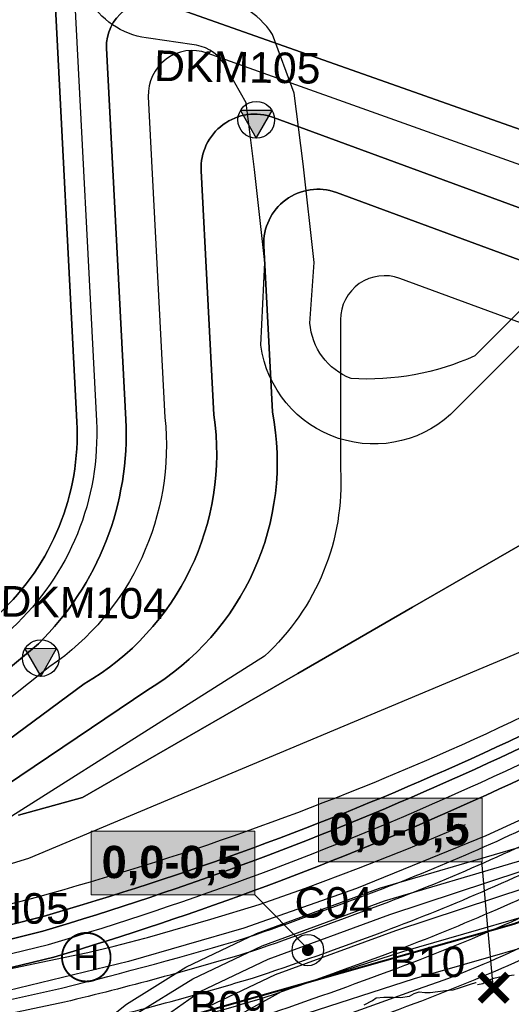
# Model space of a CAD drawing. Extents: x 158343 to 162498, y 431347 to 434500.
# Tile 63 of 248: x 159236 to 159336, y 433690 to 433891. Entities that reach past the tile are written whole.
import ezdxf
from ezdxf.enums import TextEntityAlignment as Align

# ---------------------------------------------------------------- set-up
doc = ezdxf.new("R2010")
doc.units = 0
doc.header["$LTSCALE"] = 10
doc.header["$MEASUREMENT"] = 0
doc.layers.add('000_onzichtbaar', color=8, linetype='CONTINUOUS', plot=False)
for name, color, linetype in [('1.1-ALGEMEEN_VERKLARING', 7, 'CONTINUOUS'), ('1.1-ALGEMEEN_VERKLARING-TEKST', 7, 'CONTINUOUS'), ('bestaand 004m', 8, 'CONTINUOUS'), ('bestaand 005m', 8, 'CONTINUOUS'), ('bestaand 006m', 8, 'CONTINUOUS'), ('bestaand 007m', 8, 'CONTINUOUS'), ('bestaand 008m', 8, 'CONTINUOUS'), ('bestaand 009m', 8, 'CONTINUOUS'), ('bestaand 010m', 8, 'CONTINUOUS'), ('bestaand 011m', 8, 'CONTINUOUS'), ('bestaand 012m', 8, 'CONTINUOUS'), ('bestaande dijk', 8, 'CONTINUOUS'), ('BORING-MWH', 7, 'CONTINUOUS'), ('BORING-MWH-ASFALT', 7, 'CONTINUOUS'), ('KLASSE-AW', 81, 'CONTINUOUS'), ('KLASSE-B-INDUSTRIE', 40, 'CONTINUOUS'), ('KWALITEIT-DIEPTE', 7, 'CONTINUOUS'), ('nieuw006m', 8, 'CONTINUOUS'), ('nieuw007m', 8, 'CONTINUOUS'), ('nieuw008m', 8, 'CONTINUOUS'), ('nieuw009m', 8, 'CONTINUOUS'), ('nieuw010m', 8, 'CONTINUOUS'), ('nieuw011m', 8, 'CONTINUOUS'), ('nieuw012m', 8, 'CONTINUOUS'), ('SONDERING-2', 7, 'CONTINUOUS')]:
    doc.layers.add(name, color=color, linetype=linetype)
doc.styles.add('STANDAARD', font='arial.ttf')
doc.styles.get("Standard").update_dxf_attribs({"font": 'arial.ttf'})
doc.styles.add('STYLE3', font='arialbd.ttf')
doc.styles.add('TXT_Copier', font='arial.ttf')

# ---------------------------------------------------------------- blocks, each defined once
blk = doc.blocks.new('B-1-MWH')
at = {"layer": 'BORING-MWH'}
for points in [[(-1.8, 1.8, 0.85, 0.85, 0), (1.8, -1.8, 0.85, 0.85, 0)], [(-1.8, -1.8, 0.85, 0.85, 0), (1.8, 1.8, 0.85, 0.85, 0)]]:
    blk.add_lwpolyline(points, format="xyseb", dxfattribs=at)
at = {"layer": 'BORING-MWH', "style": 'STANDAARD'}
blk.add_attdef('BNO', (-3.79, 5.29), '', height=4, dxfattribs=at)
blk = doc.blocks.new('B-2-MWH')
at = {"layer": 'BORING-MWH'}
blk.add_lwpolyline([(-0.39, 0, 0.772, 0.772, 1), (0.39, 0, 0.772, 0.772, 1)], format="xyseb", close=True, dxfattribs=at)
at = {"layer": 'BORING-MWH', "linetype": 'Continuous'}
blk.add_circle((0, 0), 2.06, dxfattribs=at)
at = {"layer": 'BORING-MWH', "style": 'STANDAARD'}
blk.add_attdef('BNO', (-4.5, 5.4), '', height=4, dxfattribs=at)
blk = doc.blocks.new('BO-ASFALT')
at = {"layer": 'BORING-MWH-ASFALT', "linetype": 'Continuous'}
blk.add_hatch(color=256, dxfattribs=at).paths.add_polyline_path([(1.341, 0), (-1.341, 0, 1)])
at = {"layer": 'BORING-MWH-ASFALT'}
blk.add_line((1.341, 0), (-1.341, 0), dxfattribs=at)
at = {"layer": 'BORING-MWH-ASFALT', "linetype": 'Continuous'}
blk.add_line((1.341, 0), (-1.341, 0), dxfattribs=at)
at = {"layer": 'BORING-MWH-ASFALT'}
blk.add_circle((0, 0), 1.341, dxfattribs=at)
blk.add_attdef('BNO', (-1.355, 2.177), '', height=2.5, dxfattribs=at)
blk = doc.blocks.new('SON-2')
at = {"layer": 'SONDERING-2', "transparency": 33554687}
h = blk.add_hatch(color=256, dxfattribs=at)
h.dxf.hatch_style = 1
h.paths.add_polyline_path([(0.004, -1.5), (1.287, 0.77), (-1.292, 0.763)])
at = {"layer": 'SONDERING-2'}
blk.add_lwpolyline([(0.004, -1.5), (1.287, 0.77), (-1.292, 0.763), (0.004, -1.5)], dxfattribs=at)
blk.add_circle((0, 0), 1.5, dxfattribs=at)
at = {"layer": 'SONDERING-2', "style": 'TXT_Copier'}
blk.add_attdef('BNO', (-1.135, 2.408), '', height=2.5, rotation=359.03579, dxfattribs=at)

msp = doc.modelspace()

# ---------------------------------------------------------------- hatches: boundary and pattern name
at = {"layer": 'KLASSE-AW'}
msp.add_hatch(color=256, dxfattribs=at).paths.add_polyline_path([(159250.31, 433725.6), (159283.72, 433725.6), (159283.72, 433712.6), (159250.31, 433712.6)])
at = {"layer": 'KLASSE-B-INDUSTRIE'}
msp.add_hatch(color=256, dxfattribs=at).paths.add_polyline_path([(159296.74, 433732.33), (159330.15, 433732.33), (159330.15, 433719.33), (159296.74, 433719.33)])

# ---------------------------------------------------------------- linework, layer by layer
at = {"layer": '000_onzichtbaar', "linetype": 'Continuous', "lineweight": 40, "flags": 128}
msp.add_lwpolyline([(159401.45, 433742.56), (159386.08, 433733.71), (159378.21, 433729.61), (159371.16, 433724.71), (159365.22, 433720.26), (159363.44, 433718.99), (159356.86, 433715.84), (159352.85, 433713.89), (159348.41, 433711.46), (159343.9, 433709.29), (159336.57, 433706.64), (159257.82, 433684.29), (159199.3, 433667.64), (159175.42, 433651.92), (159135.17, 433623.2), (159111.46, 433602.69), (159062.88, 433560.99), (159024.45, 433521.15), (158979.81, 433466.27)], dxfattribs=at)
at = {"layer": '000_onzichtbaar', "flags": 128}
for points in [[(159329.14, 433694.31), (159330.25, 433694.49), (159331.09, 433695), (159332.5, 433695.6), (159334.27, 433695.99), (159335.59, 433696.11), (159336.67, 433696.26)], [(159306.04, 433690.14), (159307.75, 433691.04), (159308.5, 433691.55), (159310.06, 433691.7), (159311.92, 433691.7), (159313.48, 433691.64), (159315.28, 433691.91), (159316.27, 433692.45), (159317.23, 433692.78), (159318.43, 433692.63), (159319.51, 433692.66), (159321.07, 433692.87), (159322.66, 433693.02), (159324.19, 433693.17), (159325.48, 433693.59), (159327.73, 433694.34), (159328.84, 433694.7), (159328.9, 433694.7)]]:
    msp.add_lwpolyline(points, dxfattribs=at)
at = {"layer": '1.1-ALGEMEEN_VERKLARING', "const_width": 0.375}
msp.add_lwpolyline([(159249.29, 433704.82, -1), (159249.29, 433694.9, -1), (159249.29, 433704.82)], format="xyb", dxfattribs=at)
at = {"layer": 'bestaand 004m'}
msp.add_lwpolyline([(159363.65, 433899.33), (159374.03, 433879.59, -0.333538), (159371.06, 433865.21), (159346.83, 433840.98), (159328.62, 433822.77, -0.122109), (159303.35, 433818.12, -0.289037), (159294.96, 433829.48), (159295.83, 433841.86), (159293.59, 433862.01), (159291.77, 433876.43), (159287.33, 433888.45, 0.244041), (159274.24, 433896)], format="xyb", dxfattribs=at)
at = {"layer": 'bestaand 005m'}
msp.add_lwpolyline([(159368.31, 433901.26), (159380.32, 433880.46, -0.194901), (159375.54, 433862.62), (159350.37, 433837.45), (159324.84, 433811.91, -0.628237), (159284.95, 433824.95), (159284.95, 433824.95), (159285.77, 433841.88), (159283.66, 433860.83), (159281.93, 433874.5), (159277.31, 433882.67, 0.226522), (159270.85, 433886.39), (159262.48, 433887.63, -0.48649), (159248.33, 433909.41, -0.24046)], format="xyb", dxfattribs=at)
at = {"layer": 'bestaand 006m'}
for points in [[(159453.09, 434021.42), (159432.05, 433956.8, 0.079248), (159425.66, 433933.46, 0.223853), (159430.32, 433923.65), (159437.63, 433917.92, -0.184819), (159443.81, 433907.21), (159446.09, 433895.92, -0.217279), (159440.46, 433886.16), (159428.03, 433877.46), (159399.68, 433858.51), (159393.59, 433853.47, 0.193494), (159390.99, 433845.82), (159391.44, 433841.79, -0.16125), (159390.22, 433832.98), (159384.44, 433827.2), (159376.39, 433813.28, -0.167139), (159346.36, 433788.98), (159315.89, 433771.38), (159292.49, 433757.87), (159267.66, 433743.54), (159248.54, 433732.5), (159235.46, 433728.88)], [(159242.66, 433900.64), (159247.37, 433809.27, -0.222038), (159231.45, 433770.05)], [(159235.46, 433728.88), (159248.54, 433732.5), (159267.66, 433743.54), (159292.49, 433757.87), (159315.89, 433771.38), (159346.36, 433788.98, 0.167139), (159376.39, 433813.28), (159384.44, 433827.2), (159390.22, 433832.98, 0.16125), (159391.44, 433841.79), (159390.99, 433845.82, -0.193494), (159393.59, 433853.47), (159399.68, 433858.51), (159428.03, 433877.46), (159440.46, 433886.16, 0.217279), (159446.09, 433895.92)], [(159202.72, 433651.68, -0.057982), (159233.33, 433664.16), (159250.01, 433670.04, 0.015108), (159289.17, 433680.65, 0.006661), (159316.42, 433690.45, 0.026737), (159359.38, 433709.42), (159391.69, 433729.02, 0.036232), (159408.51, 433739.89), (159419.89, 433748.79), (159436.68, 433758.02), (159455.47, 433765.64), (159473.19, 433770.05), (159490.8, 433775.78), (159504.75, 433782.87), (159508.38, 433785.25), (159523.84, 433796.42, -0.069995), (159542.03, 433806.86), (159561.15, 433813.17), (159596.05, 433824.18), (159630.71, 433835.6), (159655.64, 433843.59), (159673.28, 433848.9), (159690.04, 433852.69)]]:
    msp.add_lwpolyline(points, format="xyb", dxfattribs=at)
at = {"layer": 'bestaand 007m'}
msp.add_lwpolyline([(159196.22, 433665.61, -0.057982), (159228.87, 433670.75), (159249.82, 433673.18, 0.014788), (159288.23, 433683.28, 0.006661), (159315.55, 433692.86, 0.062787), (159357.03, 433712.5), (159387.36, 433730.3, 0.073249), (159408.1, 433743.5), (159418.76, 433751.49), (159435.26, 433761.22), (159453.82, 433769.4), (159471.39, 433774.35), (159488.83, 433780.6), (159502.55, 433788.11), (159506.33, 433790.75), (159522.91, 433802.8, -0.069995), (159541.06, 433813.31), (159560.16, 433819.69), (159595.02, 433830.83), (159629.64, 433842.38), (159654.54, 433850.46), (159672.16, 433855.83), (159688.91, 433859.68)], format="xyb", dxfattribs=at)
msp.add_lwpolyline([(159179.32, 433702.22), (159237.59, 433720.1), (159396.82, 433787.02)], dxfattribs=at)
at = {"layer": 'bestaand 008m'}
for points in [[(159488.01, 433922.65), (159484.83, 433935.47), (159482.83, 433947.45), (159482.1, 433958.95), (159479.84, 433938.02, -0.492134), (159455.03, 433927.6), (159428.43, 433937.39, 0.421738), (159416.8, 433931.83), (159397.45, 433874.78, -0.353156), (159371.42, 433857.15), (159265.43, 433894.63, 0.534081), (159253.44, 433885.68), (159257.35, 433809.78, -0.214466), (159239.51, 433763.92), (159128.75, 433671.55, 0.058368)], [(159226.91, 433675.16), (159248.42, 433677.92, 0.015118), (159287.11, 433688.41, 0.006661), (159314.35, 433698.21, 0.026737), (159357.32, 433717.17), (159389.95, 433735.94, 0.00482), (159407.44, 433746.12), (159417.54, 433754.4), (159433.28, 433765.31), (159451.19, 433774.84), (159468.35, 433781.06), (159485.28, 433788.58), (159498.42, 433797.07), (159502.73, 433800.58), (159520.73, 433813.22, -0.069995), (159539.05, 433823.43), (159558.25, 433829.49), (159593.29, 433840.05), (159628.09, 433851.03), (159653.12, 433858.7), (159670.83, 433863.78), (159687.64, 433867.36)], [(159181.6, 433697.3), (159239.37, 433712.23, 0.076026), (159401.99, 433784.45), (159406.88, 433787.66), (159410.26, 433791.04), (159412.43, 433794.79), (159417.03, 433802.76), (159420.84, 433812.04), (159424.19, 433817.85), (159429.59, 433824.78), (159431.48, 433827.3), (159436.33, 433829.69), (159440.78, 433830.88), (159449.27, 433833.35), (159459.45, 433836.95), (159472.5, 433842.3), (159488.82, 433854.13)], [(159181.6, 433697.3), (159239.37, 433712.23, 0.076026), (159401.99, 433784.45), (159406.88, 433787.66), (159410.26, 433791.04), (159412.43, 433794.79), (159417.03, 433802.76), (159420.84, 433812.04), (159424.19, 433817.85), (159429.59, 433824.78), (159431.48, 433827.3), (159436.33, 433829.69), (159440.78, 433830.88), (159449.27, 433833.35), (159459.45, 433836.95), (159472.5, 433842.3), (159488.82, 433854.13)]]:
    msp.add_lwpolyline(points, format="xyb", dxfattribs=at)
at = {"layer": 'bestaand 009m'}
for points in [[(159500.79, 433934.68, -0.384523), (159461.54, 433918.82), (159434.14, 433928.9, 0.420983), (159419.93, 433922.13), (159401.56, 433868.41, -0.449861), (159369.68, 433850.42), (159273.98, 433884.66, 0.535288), (159261.96, 433875.72), (159265.34, 433810.2, -0.274927), (159241.88, 433759.25), (159130.91, 433670.86, 0.069541)], [(159225.55, 433678.19), (159247.13, 433681.2, 0.015084), (159286.03, 433691.74, 0.006644), (159313.12, 433701.48, 0.026661), (159355.62, 433720.24), (159371.88, 433729.32), (159388.27, 433739.73, 0.038795), (159405.69, 433753.72), (159414.97, 433760.51), (159430.84, 433771.49), (159449.1, 433780.32), (159466.49, 433785.88), (159483.7, 433792.74), (159497.15, 433800.72), (159501.41, 433803.94), (159520.07, 433816.96, -0.069995), (159538.41, 433827.13), (159557.62, 433833.16), (159592.68, 433843.65), (159627.5, 433854.57), (159652.55, 433862.19), (159670.26, 433867.24), (159687.08, 433870.79)], [(159488.78, 433838.13), (159473.48, 433834.81), (159450, 433828.31), (159442.92, 433826.52), (159437.67, 433823.49), (159435.07, 433821.99), (159429.89, 433816.81), (159428.47, 433814.35), (159423.72, 433807.01), (159420.54, 433800.48), (159417.29, 433796.08), (159414.72, 433791.63), (159411.85, 433788.02), (159409.5, 433784.66), (159404.85, 433781.98, -0.071052), (159240.49, 433708.21), (159183.27, 433693.7, 0.082445)], [(159183.27, 433693.7), (159240.49, 433708.21, 0.071052), (159404.85, 433781.98), (159409.5, 433784.66), (159411.85, 433788.02), (159414.72, 433791.63), (159417.29, 433796.08), (159420.54, 433800.48), (159423.72, 433807.01), (159428.47, 433814.35), (159429.89, 433816.81), (159435.07, 433821.99), (159437.67, 433823.49), (159442.92, 433826.52), (159450, 433828.31), (159473.48, 433834.81), (159488.78, 433838.13)]]:
    msp.add_lwpolyline(points, format="xyb", dxfattribs=at)
at = {"layer": 'bestaand 010m'}
for points in [[(159506.91, 433919.12, -0.499213), (159475.21, 433905.26), (159439.14, 433918.53, 0.420231), (159424.94, 433911.8), (159408.14, 433863.05, -0.420483), (159365.54, 433842.81), (159287.54, 433871.5, 0.53816), (159272.76, 433860.61), (159275.33, 433810.71, -0.307075), (159248.83, 433755.71), (159133.3, 433670.16, 0.083653)], [(159224.17, 433681.93), (159246.08, 433685.58, 0.015052), (159284.64, 433696.02, 0.006623), (159311.53, 433705.69, 0.026561), (159353.44, 433724.18), (159385.82, 433743.67, 0.084407), (159407.65, 433758.57), (159413.67, 433763.62), (159429.82, 433773.93), (159448.07, 433782.77), (159465.46, 433788.33), (159482.66, 433795.21), (159496.11, 433803.19), (159500.46, 433806.48), (159519.62, 433819.69, -0.069995), (159537.96, 433829.86), (159557.18, 433835.89), (159592.23, 433846.38), (159627.05, 433857.3), (159652.1, 433864.92), (159669.82, 433869.97), (159686.63, 433873.52)], [(159489.48, 433834.27), (159480.2, 433833.06), (159476.37, 433832.47), (159463.67, 433829.05), (159451.3, 433826.06), (159443.41, 433824.09), (159438.17, 433821.06), (159435.56, 433819.56), (159430.38, 433814.38), (159428.96, 433811.92), (159424.21, 433804.58), (159421.03, 433798.05), (159417.78, 433793.65), (159415.21, 433789.21), (159412.34, 433785.6), (159409.99, 433782.23), (159406.67, 433780.31, -0.067542), (159240.41, 433705.17), (159184.4, 433691.23, 0.072531)], [(159184.4, 433691.23), (159240.41, 433705.17, 0.067542), (159406.67, 433780.31), (159409.99, 433782.23), (159412.34, 433785.6), (159415.21, 433789.21), (159417.78, 433793.65), (159421.03, 433798.05), (159424.21, 433804.58), (159428.96, 433811.92), (159430.38, 433814.38), (159435.56, 433819.56), (159438.17, 433821.06), (159443.41, 433824.09), (159451.3, 433826.06), (159463.67, 433829.05), (159476.37, 433832.47), (159480.2, 433833.06), (159489.48, 433834.27)]]:
    msp.add_lwpolyline(points, format="xyb", dxfattribs=at)
at = {"layer": 'bestaand 011m'}
for points in [[(159185.54, 433688.83), (159241.56, 433702.44, 0.067536), (159407.81, 433777.57), (159422.19, 433789.17, -0.055187), (159443.4, 433799.05), (159464.75, 433805.66, 0.041657), (159483.1, 433813.95), (159490.07, 433817.87), (159494.46, 433821.56), (159499.56, 433826.67), (159504.6, 433832.75), (159510.32, 433839.31), (159515.85, 433846.29), (159521.06, 433850.95), (159525.59, 433855.98), (159536.21, 433866.05), (159542.19, 433890.34), (159543.15, 433918.39), (159539.04, 433936.46), (159539.86, 433967.53), (159543.95, 433985.72)], [(159516.46, 433901, -0.319876), (159484.92, 433889.11), (159448.13, 433902.71, 0.408319), (159431.52, 433895.26), (159417.59, 433859.8, -0.420483), (159362.08, 433833.42), (159300.35, 433856.14, 0.53816), (159285.56, 433845.25), (159287.31, 433811.33, -0.31524), (159261.86, 433754.53), (159134.23, 433668.37, 0.100932)], [(159686.16, 433876.39), (159669.35, 433872.84), (159651.63, 433867.79), (159626.58, 433860.17), (159591.76, 433849.26), (159556.71, 433838.76), (159537.49, 433832.73, 0.069995), (159519.15, 433822.56), (159499.14, 433809.16), (159494.93, 433805.98), (159481.5, 433797.98), (159464.3, 433791.08), (159446.92, 433785.49), (159428.68, 433776.63), (159412.55, 433766.46), (159405.74, 433761.2, -0.019527), (159383.82, 433747.16), (159350.97, 433728.81, -0.026492), (159309.68, 433710.61, -0.006598), (159283.02, 433701.01, -0.015015), (159244.87, 433690.68), (159222.55, 433685.97, 0.057891)], [(159185.54, 433688.83), (159241.56, 433702.44, 0.067536), (159407.81, 433777.57), (159422.19, 433789.17, -0.055187), (159443.4, 433799.05), (159464.75, 433805.66, 0.044497), (159484.29, 433814.62), (159490.07, 433817.87)]]:
    msp.add_lwpolyline(points, format="xyb", dxfattribs=at)
at = {"layer": 'bestaand 012m'}
for points in [[(159487.62, 433877.27), (159452.63, 433890.2, 0.420917), (159438.42, 433883.46), (159428.94, 433855.9, -0.420483), (159357.94, 433822.16), (159313.3, 433838.59, 0.521667), (159301.19, 433830.14), (159301.19, 433799.58, -0.226007), (159285.69, 433761.41), (159138.98, 433668.47, 0.121256)], [(159189.62, 433679.95, -0.059375), (159221.53, 433688.49), (159244.2, 433693.54, 0.013272), (159282.1, 433703.87, 0.006583), (159308.62, 433713.41, 0.026452), (159349.56, 433731.46), (159382.33, 433749.77, 0.019448), (159403.97, 433763.62), (159411.3, 433769.28), (159427.54, 433779.44), (159445.87, 433788.12), (159463.3, 433793.53), (159480.56, 433800.26), (159494.08, 433808.12), (159498.65, 433811.51), (159518.71, 433825.28, -0.069995), (159537.05, 433835.45), (159556.26, 433841.48), (159591.31, 433851.98), (159626.14, 433862.89), (159651.18, 433870.51), (159668.9, 433875.56), (159685.72, 433879.11)], [(159186.67, 433686.3), (159242.64, 433699.85, 0.067796), (159408.89, 433775.04), (159423.28, 433786.58, -0.055187), (159444.48, 433796.47), (159465.83, 433803.08, 0.041657), (159484.18, 433811.36), (159495.99, 433818.47)], [(159408.89, 433775.04), (159408.89, 433775.04, -0.067796), (159242.64, 433699.85), (159186.67, 433686.3, 0.05566), (159133.59, 433649.1), (159093.65, 433616.62), (159093.68, 433610.92), (159081.13, 433601.99), (159072.77, 433607.86), (159055.82, 433582.02), (159030.18, 433558.57), (158993.66, 433518.81), (158927.41, 433442.94)]]:
    msp.add_lwpolyline(points, format="xyb", dxfattribs=at)
at = {"layer": 'bestaande dijk', "flags": 128}
for points in [[(159385.63, 433754.08), (159371.63, 433745.69), (159343.47, 433730.43), (159330.85, 433724.67), (159304.47, 433713.88), (159281.48, 433705.77), (159257.94, 433699.01), (159233.18, 433692.99)], [(159261.77, 433703.88), (159274.73, 433707.63), (159284.56, 433710.66), (159294.08, 433713.97), (159304.87, 433718.04), (159315.1, 433722.09), (159326.7, 433726.99)], [(159192.35, 433686.9), (159193.48, 433687.29), (159196.51, 433688.43), (159200.44, 433689.75), (159204.49, 433690.8), (159207.49, 433691.58), (159211.21, 433692.57), (159216.49, 433693.83), (159221.02, 433694.97), (159231.55, 433697.04), (159244.66, 433699.77), (159249.64, 433700.85), (159255.01, 433702.14), (159261.28, 433703.76), (159261.77, 433703.88)], [(159192.35, 433686.9), (159193.48, 433687.29), (159196.51, 433688.43), (159200.44, 433689.75), (159204.49, 433690.8), (159207.49, 433691.58), (159211.21, 433692.57), (159216.49, 433693.83), (159221.02, 433694.97), (159231.55, 433697.04), (159244.66, 433699.77), (159249.64, 433700.85), (159255.01, 433702.14), (159261.28, 433703.76), (159261.77, 433703.88)]]:
    msp.add_lwpolyline(points, dxfattribs=at)
at = {"layer": 'KLASSE-AW', "color": 7, "lineweight": 5}
msp.add_lwpolyline([(159250.31, 433725.6), (159283.72, 433725.6), (159283.72, 433712.6), (159250.31, 433712.6)], close=True, dxfattribs=at)
at = {"layer": 'KLASSE-B-INDUSTRIE', "color": 7, "lineweight": 5}
msp.add_lwpolyline([(159296.74, 433732.33), (159330.15, 433732.33), (159330.15, 433719.33), (159296.74, 433719.33)], close=True, dxfattribs=at)
at = {"layer": 'KWALITEIT-DIEPTE'}
for points in [[(159330, 433719.4), (159332.26, 433694.68)], [(159283.72, 433712.6), (159294.22, 433701.88)]]:
    msp.add_lwpolyline(points, dxfattribs=at)
at = {"layer": 'nieuw006m'}
msp.add_lwpolyline([(159161.71, 433717.12), (159167.57, 433710.75), (159231.45, 433770.05, 0.222056), (159247.37, 433809.27), (159242.66, 433900.64), (159292.26, 434035.48), (159431.5, 433984.26, 0.427413), (159442.57, 433989.11), (159451.95, 434017.94)], format="xyb", dxfattribs=at)
at = {"layer": 'nieuw007m', "flags": 128}
for points in [[(159467.84, 434013.4), (159462.09, 433991.93), (159458.16, 433978.69, -0.259588), (159449.04, 433975.14), (159438.73, 433977.33), (159294.64, 434030.35), (159246.69, 433900.03), (159251.36, 433809.48, -0.222056), (159234.17, 433767.12), (159124.59, 433670.36), (159117.41, 433675.03)], [(159292.3, 433687.76), (159316.31, 433695.5), (159352.83, 433706.01, 0.098877), (159380.11, 433715.99), (159390.22, 433723.72), (159406.11, 433735.16), (159426.64, 433748.28), (159431.68, 433753.12, -0.043896), (159447.99, 433762.28), (159459.33, 433766.77), (159470.26, 433770.75), (159496.86, 433780.51, 0.070329)]]:
    msp.add_lwpolyline(points, format="xyb", dxfattribs=at)
at = {"layer": 'nieuw007m'}
msp.add_lwpolyline([(159246.69, 433900.03), (159251.36, 433809.48, -0.222056), (159234.17, 433767.12)], format="xyb", dxfattribs=at)
msp.add_lwpolyline([(159179.32, 433702.22), (159237.59, 433720.1), (159396.82, 433787.02)], dxfattribs=at)
at = {"layer": 'nieuw008m', "flags": 128}
for points in [[(159128.79, 433671.59), (159239.51, 433763.92, 0.214466), (159257.35, 433809.78), (159253.44, 433885.68, -0.534081), (159265.43, 433894.63), (159371.42, 433857.15, 0.353156), (159397.45, 433874.78), (159416.8, 433931.83, -0.421738), (159428.43, 433937.39), (159455.03, 433927.6, 0.492134), (159479.84, 433938.02), (159482.1, 433958.95)], [(159276.62, 433685.93), (159289.79, 433693.2), (159314.14, 433701.1), (159351.35, 433711.83, 0.096487), (159376.58, 433722.84), (159386.34, 433728.31), (159400.16, 433737.27), (159422.59, 433752.74), (159428.02, 433756.87, -0.047046), (159446.39, 433768.06), (159458.18, 433771.64), (159469.31, 433776.17), (159495.47, 433786.36, 0.070105)]]:
    msp.add_lwpolyline(points, format="xyb", dxfattribs=at)
at = {"layer": 'nieuw009m', "flags": 128}
for points in [[(159513.47, 433983.8), (159500.79, 433934.68, -0.385945), (159461.39, 433918.87), (159434.14, 433928.9, 0.420983), (159419.93, 433922.13), (159401.56, 433868.41, -0.449861), (159369.68, 433850.42), (159273.98, 433884.66, 0.535288), (159261.96, 433875.72), (159265.34, 433810.2, -0.274927), (159241.88, 433759.25), (159130.91, 433670.86, 0.069541)], [(159274.34, 433689.83), (159287.9, 433696.29), (159312.52, 433705.31), (159339.32, 433714.19), (159350.25, 433716.19, 0.096558), (159373.94, 433726.48), (159383.43, 433731.74), (159397.04, 433739.56), (159419.55, 433756.08), (159425.66, 433760.73, -0.048028), (159445.19, 433772.4), (159457.12, 433776.02), (159468.59, 433780.62), (159494.5, 433790.77, 0.069755)]]:
    msp.add_lwpolyline(points, format="xyb", dxfattribs=at)
at = {"layer": 'nieuw010m', "flags": 128}
for points in [[(159133.3, 433670.16), (159248.83, 433755.71, 0.307075), (159275.33, 433810.71), (159272.76, 433860.61, -0.53816), (159287.54, 433871.5), (159365.54, 433842.81, 0.420483), (159408.14, 433863.05), (159424.94, 433911.8, -0.420231), (159439.14, 433918.53), (159475.21, 433905.26, 0.499213), (159506.91, 433919.12), (159523.73, 433976.55)], [(159260.97, 433684.66), (159272.56, 433692.86), (159286.43, 433699.47), (159311.26, 433708.58), (159338.29, 433717.54), (159349.39, 433719.59, 0.096619), (159371.88, 433729.32), (159381.16, 433734.42), (159393.31, 433742.19), (159417.18, 433758.68), (159423.82, 433763.73, -0.048746), (159444.25, 433775.77), (159456.29, 433779.43), (159468.03, 433784.07), (159494.02, 433794.23, 0.067566)]]:
    msp.add_lwpolyline(points, format="xyb", dxfattribs=at)
at = {"layer": 'nieuw011m', "flags": 128}
for points in [[(159134.23, 433668.37), (159261.86, 433754.53, 0.31524), (159287.31, 433811.33), (159285.56, 433845.25, -0.53816), (159300.35, 433856.14), (159362.08, 433833.42, 0.420483), (159417.59, 433859.8), (159431.52, 433895.26, -0.408319), (159448.13, 433902.71), (159484.92, 433889.11, 0.319876), (159516.46, 433901), (159545.51, 433990.63)], [(159259.16, 433688.06), (159271.04, 433695.46), (159285.18, 433702.19), (159310.17, 433711.38), (159337.37, 433719.4), (159348.66, 433722.5, 0.096675), (159370.12, 433731.75), (159379.86, 433736.93), (159393.59, 433745.34), (159407.7, 433756.45), (159422.24, 433766.3, -0.049332), (159443.45, 433778.66), (159455.59, 433782.35), (159467.56, 433787.04), (159493.08, 433797.13, 0.069216)]]:
    msp.add_lwpolyline(points, format="xyb", dxfattribs=at)
at = {"layer": 'nieuw012m', "flags": 128}
for points in [[(159558.76, 433996.72), (159524.07, 433890.73, -0.40747), (159487.62, 433877.27), (159452.63, 433890.2, 0.420917), (159438.42, 433883.46), (159428.94, 433855.9, -0.420483), (159357.94, 433822.16), (159313.3, 433838.59, 0.521667), (159301.19, 433830.14), (159301.19, 433799.58, -0.226007), (159285.69, 433761.41), (159138.98, 433668.47, 0.121024)], [(159247.75, 433682.47), (159257.51, 433690.26), (159269.64, 433697.84), (159284.02, 433704.69), (159309.18, 433713.95), (159336.61, 433722.04), (159347.99, 433725.17, 0.09673), (159368.51, 433733.98), (159391.95, 433748.28), (159405.68, 433758.67), (159420.79, 433768.65, -0.049847), (159442.71, 433781.31), (159454.94, 433785.03), (159467.12, 433789.75), (159492.61, 433799.84, 0.06873)]]:
    msp.add_lwpolyline(points, format="xyb", dxfattribs=at)

# ---------------------------------------------------------------- block references
at = {"layer": 'BORING-MWH'}
ref = msp.add_blockref('B-2-MWH', (159294.53, 433701.31), dxfattribs=dict(at, xscale=1.56, yscale=1.56, zscale=1.56))
ref.add_attrib('BNO', 'C04', (159291.83, 433707.94), dxfattribs={"height": 6.24, "style": 'STANDAARD'})
ref = msp.add_blockref('B-1-MWH', (159332.47, 433693.61), dxfattribs=dict(at, xscale=1.56, yscale=1.56, zscale=1.56))
ref.add_attrib('BNO', 'B10', (159311.2, 433695.8), dxfattribs={"height": 6.24, "style": 'STANDAARD'})
ref = msp.add_blockref('B-1-MWH', (159280.54, 433679.67), dxfattribs=dict(at, xscale=1.56, yscale=1.56, zscale=1.56))
ref.add_attrib('BNO', 'B09', (159270.45, 433686.71), dxfattribs={"height": 6.24, "style": 'STANDAARD'})
at = {"layer": 'BORING-MWH-ASFALT'}
ref = msp.add_blockref('BO-ASFALT', (159226.75, 433693.64), dxfattribs=dict(at, xscale=2.5, yscale=2.5, zscale=2.5))
ref.add_attrib('BNO', 'H05', (159229.92, 433706.7), dxfattribs={"height": 6.25})
at = {"layer": 'SONDERING-2'}
ref = msp.add_blockref('SON-2', (159284, 433871), dxfattribs=dict(at, xscale=2.5, yscale=2.5, zscale=2.5))
ref.add_attrib('BNO', 'DKM105', (159263.1, 433878.96), dxfattribs={"height": 6.25, "rotation": 359.0358, "style": 'TXT_Copier'})
ref = msp.add_blockref('SON-2', (159240, 433761), dxfattribs=dict(at, xscale=2.5, yscale=2.5, zscale=2.5))
ref.add_attrib('BNO', 'DKM104', (159231.72, 433769.51), dxfattribs={"height": 6.25, "rotation": 359.0358, "style": 'TXT_Copier'})

# ---------------------------------------------------------------- texts
at = {"layer": '1.1-ALGEMEEN_VERKLARING-TEKST', "style": 'TXT_Copier'}
msp.add_text('H', height=5.25, rotation=0, dxfattribs=at).set_placement((159249.29, 433699.86), align=Align.MIDDLE_CENTER)
at = {"layer": 'KWALITEIT-DIEPTE', "color": 7, "style": 'STYLE3'}
for p in [(159313.21, 433722.75), (159266.78, 433716.02)]:
    msp.add_text('0,0-0,5', height=6.6, dxfattribs=at).set_placement(p, align=Align.CENTER)

doc.saveas('drawing.dxf')
